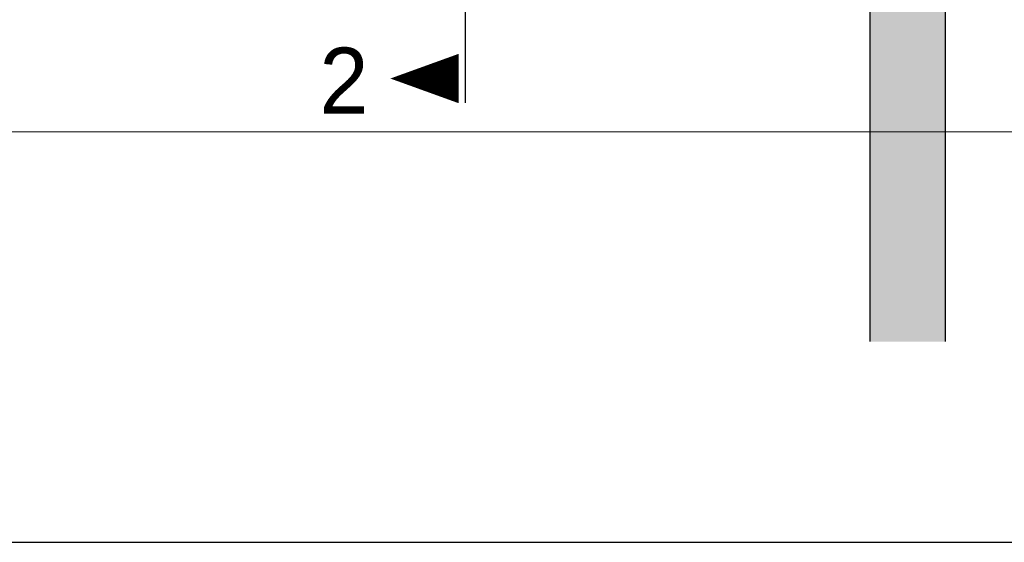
# Model space of a CAD drawing. Extents: x -805 to 3526, y -961 to 1039.
# Tile 44 of 256: x -741.25 to -736.03, y 26.19 to 28.96. Entities that reach past the tile are written whole.
import ezdxf

# ---------------------------------------------------------------- set-up
doc = ezdxf.new("R2010")
doc.units = 0
for name, pattern in [('ACAD_ISO10W100', [18, 12, -3, 0, -3]), ('P-HP-Dorsten 2022 - Schnitt - Schnitt 9 rechts der Rampe$0$VE22-087 - Bf_Dorsten-Hervest ModellRevit2021_rvt-1-Schnitt 9$0$Verdeckt', [7.14375, 4.7625, -2.38125]), ('STRICHPUNKTX2', [50.8, 25.4, -12.7, 0, -12.7]), ('VE22-087 - Bf_Dorsten-Hervest ModellRevit2021_rvt-1-Schnitt 7$0$Verdeckt', [7.14375, 4.7625, -2.38125])]:
    doc.linetypes.add(name, pattern=pattern)
doc.layers.add('P-HP-Dorsten 2022 - Schnitt - Schnitt 9 rechts der Rampe$0$VE22-087 - Bf_Dorsten-Hervest ModellRevit2021_rvt-1-Schnitt 9$0$A-FLOR-LEVL', color=51, linetype='Continuous', lineweight=5)
doc.layers.add('VE22-087 - Bf_Dorsten-Hervest ModellRevit2021_rvt-1-Schnitt 7$0$A-FLOR-LEVL', color=51, linetype='Continuous', lineweight=5)
for name, color, linetype in [('TTK-P-Verbau', 35, 'Continuous'), ('TTK-P-Verm-ProVI', 112, 'Continuous'), ('TTK-QP-links', 250, 'Continuous'), ('TTK-QP-rechts', 251, 'Continuous'), ('TTK-Schnittlinien 200', 3, 'Continuous')]:
    doc.layers.add(name, color=color, linetype=linetype)
doc.styles.add('AKG DIN 6776', font='AKG_DIN67.TTF')

# ---------------------------------------------------------------- blocks, each defined once
blk = doc.blocks.new('Schnitt7links neben rampe')
at = {"layer": 'VE22-087 - Bf_Dorsten-Hervest ModellRevit2021_rvt-1-Schnitt 7$0$A-FLOR-LEVL', "linetype": 'VE22-087 - Bf_Dorsten-Hervest ModellRevit2021_rvt-1-Schnitt 7$0$Verdeckt', "lineweight": 9}
blk.add_line((-17.0156, -11.4772), (20.1956, -11.4772), dxfattribs=at)
blk = doc.blocks.new('P-HP-Dorsten 2022 - Schnitt - Schnitt 9 rechts der Rampe')
at = {"layer": 'P-HP-Dorsten 2022 - Schnitt - Schnitt 9 rechts der Rampe$0$VE22-087 - Bf_Dorsten-Hervest ModellRevit2021_rvt-1-Schnitt 9$0$A-FLOR-LEVL', "linetype": 'P-HP-Dorsten 2022 - Schnitt - Schnitt 9 rechts der Rampe$0$VE22-087 - Bf_Dorsten-Hervest ModellRevit2021_rvt-1-Schnitt 9$0$Verdeckt', "lineweight": 9}
blk.add_line((3138.7361, 35228.1281), (3179.5241, 35228.1281), dxfattribs=at)

msp = doc.modelspace()

# ---------------------------------------------------------------- hatches: boundary and pattern name
at = {"layer": 'TTK-P-Verbau', "transparency": 33554559}
h = msp.add_hatch(color=251, dxfattribs=at)
h.dxf.hatch_style = 1
h.paths.add_polyline_path([(-736.3445, 34.0753), (-736.7445, 34.0753), (-736.7445, 27.2514), (-736.3445, 27.2514)])

# ---------------------------------------------------------------- linework, layer by layer
at = {"layer": 'TTK-P-Verbau', "color": 251}
for p, q in [((-736.7445, 34.0753), (-736.7445, 27.2514)), ((-736.3445, 34.0753), (-736.3445, 27.2514))]:
    msp.add_line(p, q, dxfattribs=at)
at = {"layer": 'TTK-P-Verm-ProVI', "color": 251}
msp.add_lwpolyline([(-762.2017, 26.1873), (-728.2496, 26.1873), (-728.2496, 43.1784), (-762.2017, 43.1784)], close=True, dxfattribs=at)
msp.add_lwpolyline([(-762.2017, 26.1873), (-728.2496, 26.1873), (-728.2496, 43.1784), (-762.2017, 43.1784)], close=True, dxfattribs=at)
at = {"layer": 'TTK-Schnittlinien 200', "color": 251, "linetype": 'ACAD_ISO10W100', "ltscale": 0.5}
msp.add_line((-738.8886, 30.2041), (-738.8886, 28.5169), dxfattribs=at)
at = {"layer": 'TTK-Schnittlinien 200', "color": 251, "linetype": 'ByBlock', "ltscale": 0.03}
msp.add_lwpolyline([(-738.9226, 28.6466, 0.2625, 0, 0), (-739.2855, 28.6466, 0, 0, 0)], format="xyseb", dxfattribs=at)

# ---------------------------------------------------------------- block references
at = {"layer": 'TTK-QP-links', "color": 251}
msp.add_blockref('Schnitt7links neben rampe', (-739.3684, 39.8403), dxfattribs=at)
at = {"layer": 'TTK-QP-rechts', "color": 251}
msp.add_blockref('P-HP-Dorsten 2022 - Schnitt - Schnitt 9 rechts der Rampe', (-3900.1279, -35199.765), dxfattribs=at)

# ---------------------------------------------------------------- texts
at = {"layer": 'TTK-Schnittlinien 200', "color": 251, "linetype": 'STRICHPUNKTX2', "ltscale": 0.03, "style": 'AKG DIN 6776'}
msp.add_text('2', height=0.35, rotation=360, dxfattribs=at).set_placement((-739.6616, 28.4603))

doc.saveas('drawing.dxf')
